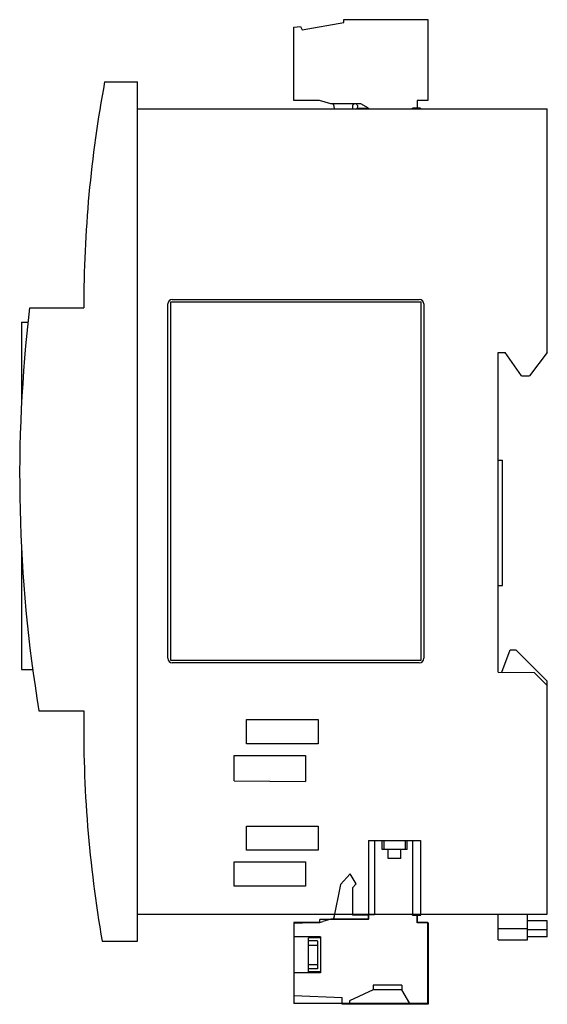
# Model space of a CAD drawing. Header units: millimetres. Extents: x 18 to 77, y 11 to 121.
import ezdxf

# ---------------------------------------------------------------- set-up
doc = ezdxf.new("R2010")
doc.units = ezdxf.units.MM
doc.header["$LTSCALE"] = 8.589725
doc.layers.get('0').update_dxf_attribs({"linetype": 'CONTINUOUS'})
doc.layers.add('INTFCLR_37563', color=7, linetype='CONTINUOUS')

msp = doc.modelspace()

# ---------------------------------------------------------------- linework, layer by layer
at = {"color": 7, "linetype": 'Continuous'}
for p, q in [((48.53, 120.07), (49.28, 120.11)), ((48.53, 111.86), (48.53, 120.07)), ((49.28, 120.11), (49.48, 119.77)), ((49.48, 119.77), (54.13, 120.59)), ((54.13, 120.59), (54.13, 120.89)), ((54.13, 120.89), (63.53, 120.89)), ((63.53, 120.89), (63.53, 111.86)), ((27.4, 113.94), (31.07, 113.94)), ((31.07, 17.94), (31.07, 113.94)), ((51.43, 111.86), (48.53, 111.86)), ((52.67, 111.49), (51.43, 111.86)), ((56.02, 111.49), (52.67, 111.49)), ((53, 111.41), (52.67, 111.49)), ((53.09, 110.94), (53, 111.41)), ((55.09, 111.17), (55.09, 110.94)), ((56.89, 110.99), (56.02, 111.49)), ((62.33, 111.86), (62.33, 110.99)), ((63.53, 111.86), (62.33, 111.86)), ((31.07, 110.94), (76.87, 110.94)), ((55.61, 110.99), (56.89, 110.99)), ((56.89, 110.99), (56.89, 110.94)), ((61.8, 110.94), (61.8, 110.99)), ((62.72, 110.99), (61.8, 110.99)), ((62.72, 110.99), (62.72, 110.94)), ((76.87, 83.69), (76.87, 110.94)), ((34.47, 49.54), (34.47, 89.14)), ((34.77, 89.34), (34.77, 49.34)), ((62.77, 89.34), (34.77, 89.34)), ((34.97, 89.64), (62.57, 89.64)), ((62.77, 49.34), (62.77, 89.34)), ((63.07, 89.14), (63.07, 49.54)), ((19.03, 88.69), (25.07, 88.69)), ((18.12, 87.09), (18.12, 78.01)), ((18.12, 87.09), (18.84, 87.09)), ((71.37, 83.69), (72.17, 83.69)), ((71.37, 47.99), (71.37, 83.69)), ((73.99, 81.09), (72.17, 83.69)), ((76.87, 83.69), (74.87, 81.09)), ((73.99, 81.09), (74.87, 81.09)), ((71.37, 71.69), (71.87, 71.69)), ((71.87, 57.69), (71.87, 71.69)), ((18.12, 61.71), (18.12, 48.31)), ((71.37, 57.69), (71.87, 57.69)), ((71.8, 47.98), (72.72, 50.49)), ((72.72, 50.49), (73.37, 50.49)), ((73.37, 50.49), (76.87, 46.99)), ((34.77, 49.34), (62.77, 49.34)), ((62.57, 49.04), (34.97, 49.04)), ((18.12, 48.31), (19.37, 48.31)), ((71.37, 47.99), (75.41, 47.95)), ((75.41, 47.95), (76.87, 46.49)), ((76.87, 20.94), (76.87, 46.99)), ((20.07, 43.69), (25.08, 43.69)), ((43.27, 42.69), (51.27, 42.69)), ((43.27, 39.99), (43.27, 42.69)), ((51.27, 42.69), (51.27, 39.99)), ((51.27, 39.99), (43.27, 39.99)), ((41.87, 38.69), (49.87, 38.69)), ((41.87, 35.86), (41.87, 38.69)), ((49.87, 38.69), (49.87, 35.79)), ((41.87, 35.86), (49.87, 35.79)), ((43.27, 30.79), (51.27, 30.79)), ((43.27, 28.09), (43.27, 30.79)), ((51.27, 30.79), (51.27, 28.09)), ((51.27, 28.09), (43.27, 28.09)), ((41.87, 26.79), (49.87, 26.79)), ((41.87, 24.09), (41.87, 26.79)), ((49.87, 26.79), (49.87, 24.09)), ((49.87, 24.09), (41.87, 24.09)), ((31.07, 20.94), (76.87, 20.94)), ((52.99, 20.36), (53.13, 20.94)), ((55.11, 20.94), (55.11, 20.86)), ((56.9, 20.36), (56.9, 20.94)), ((61.82, 20.86), (61.82, 20.94)), ((62.73, 20.86), (62.73, 20.94)), ((71.37, 18.1), (71.37, 20.94)), ((74.67, 18.1), (74.67, 20.94)), ((48.55, 19.94), (51.45, 20.07)), ((48.55, 19.94), (48.55, 11.85)), ((51.45, 19.99), (49.65, 19.99)), ((56.9, 20.36), (51.45, 20.36)), ((51.45, 19.99), (51.45, 20.36)), ((56.9, 20.86), (55.11, 20.86)), ((61.82, 20.86), (62.73, 20.86)), ((62.33, 19.99), (62.33, 20.86)), ((63.55, 19.99), (62.33, 19.99)), ((63.55, 19.99), (63.55, 10.89)), ((76.87, 20.23), (74.67, 20.23)), ((76.87, 18.44), (76.87, 20.23)), ((71.37, 19.34), (74.67, 19.34)), ((74.67, 19.24), (76.87, 19.24)), ((27.13, 17.94), (31.07, 17.94)), ((71.37, 18.1), (74.67, 18.1)), ((76.87, 18.44), (74.67, 18.44)), ((53.95, 11.61), (48.55, 11.85)), ((53.95, 10.89), (53.95, 11.61)), ((63.55, 10.89), (53.95, 10.89))]:
    msp.add_line(p, q, dxfattribs=at)
for centre, radius, start, end in [((162.67, 88.69), 137.6, 169.4261, 180), ((55.39, 111.19), 0.3, 318.1897, 182.5), ((34.97, 89.14), 0.5, 90, 180), ((62.57, 89.14), 0.5, 0, 90), ((177.91, 69.86), 160, 173.2434, 189.4158), ((34.97, 49.54), 0.5, 180, 270), ((62.57, 49.54), 0.5, 270, 360), ((162.67, 41.7), 137.6, 179.1706, 189.9425)]:
    msp.add_arc(centre, radius, start, end, dxfattribs=at)
at = {"layer": 'INTFCLR_37563', "color": 7, "linetype": 'Continuous'}
for p, q in [((56.89, 29.19), (62.72, 29.19)), ((56.89, 29.19), (56.89, 20.39)), ((57.57, 29.19), (57.57, 20.89)), ((58.4, 28.19), (58.4, 29.19)), ((58.59, 29.19), (58.59, 28.19)), ((61.01, 28.19), (61.01, 29.19)), ((61.2, 28.19), (61.2, 29.19)), ((61.8, 29.19), (61.8, 20.89)), ((62.72, 29.19), (62.72, 20.89)), ((61.2, 28.19), (58.4, 28.19)), ((59.1, 27.19), (59.1, 28.19)), ((60.5, 27.19), (60.5, 28.19)), ((60.5, 27.19), (59.1, 27.19)), ((54.83, 25.45), (53.75, 24.29)), ((55.52, 24.36), (54.83, 25.45)), ((53.75, 24.29), (52.99, 20.39)), ((55.52, 24.36), (55.1, 23.91)), ((55.1, 23.91), (55.09, 20.89)), ((51.43, 20.02), (48.53, 20.02)), ((48.53, 20.02), (48.53, 10.99)), ((51.43, 20.02), (51.79, 20.12)), ((52.67, 20.39), (51.79, 20.12)), ((56.89, 20.39), (52.67, 20.39)), ((57.57, 20.89), (55.09, 20.89)), ((62.72, 20.89), (61.8, 20.89)), ((62.33, 20.89), (62.33, 20.02)), ((63.53, 20.02), (62.33, 20.02)), ((63.53, 10.99), (63.53, 20.02)), ((51.51, 18.42), (48.53, 18.42)), ((51.51, 18.31), (50.19, 18.31)), ((50.19, 14.53), (50.19, 18.31)), ((51.19, 17.98), (50.19, 17.98)), ((51.19, 17.98), (51.19, 14.86)), ((51.51, 18.42), (51.51, 14.42)), ((50.19, 17.48), (51.19, 17.48)), ((51.51, 14.42), (48.53, 14.42)), ((50.19, 15.35), (51.19, 15.35)), ((51.19, 14.86), (50.19, 14.86)), ((51.51, 14.53), (50.19, 14.53)), ((57.43, 12.52), (54.78, 11.28)), ((60.63, 13.03), (57.43, 13.03)), ((57.43, 13.03), (57.43, 12.52)), ((60.63, 12.52), (57.43, 12.52)), ((60.63, 13.03), (60.63, 12.52)), ((61.52, 10.99), (60.63, 12.52)), ((54.78, 11.28), (54.78, 10.99)), ((63.53, 10.99), (48.53, 10.99))]:
    msp.add_line(p, q, dxfattribs=at)

doc.saveas('drawing.dxf')
